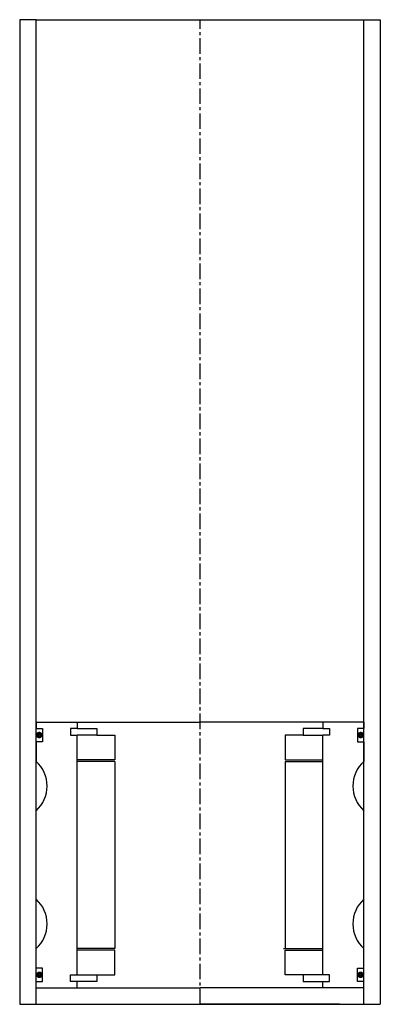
# Model space of a CAD drawing. Extents: x -55 to 55, y -10 to 290.
import ezdxf

# ---------------------------------------------------------------- set-up
doc = ezdxf.new("R2010")
doc.units = 0
doc.header["$LTSCALE"] = 0.15
doc.linetypes.add('CENTER', pattern=[50.8, 31.75, -6.35, 6.35, -6.35])
doc.layers.get('0').update_dxf_attribs({"linetype": 'CONTINUOUS'})
doc.layers.add('CENTER', color=9, linetype='CENTER')

msp = doc.modelspace()

# ---------------------------------------------------------------- linework, layer by layer
for p, q in [((-50, 290), (-55, 290)), ((-55, 290), (-55, -10)), ((-50, -10), (-50, 290)), ((-50, 290), (50, 290)), ((50, -10), (50, 290)), ((50, 290), (55, 290)), ((55, 290), (55, -10)), ((-50, 76), (-37.5, 76)), ((-50, 76), (-50, 74)), ((-37.5, 76), (0, 76)), ((-37.5, 76), (-37.5, 74)), ((37.5, 76), (0, 76)), ((37.5, 76), (37.5, 74)), ((50, 76), (37.5, 76)), ((50, 76), (50, 74)), ((-50, 74), (-48, 74)), ((-48, 74), (-48, 70)), ((-37.5, 74), (-39.5, 74)), ((-39.5, 74), (-39.5, 72)), ((-39.5, 72), (-37.5, 72)), ((-37.5, 74), (-31.5, 74)), ((-37.5, -1), (-37.5, 72)), ((-31.5, 72), (-37.5, 72)), ((-31.5, 74), (-31.5, 72)), ((-31.5, 72), (-26, 72)), ((-26, 72), (-26, 64.5)), ((31.5, 72), (26, 72)), ((26, 72), (26, 64.5)), ((37.5, 74), (31.5, 74)), ((31.5, 74), (31.5, 72)), ((31.5, 72), (37.5, 72)), ((37.5, 74), (39.5, 74)), ((39.5, 72), (37.5, 72)), ((37.5, -1), (37.5, 72)), ((39.5, 74), (39.5, 72)), ((50, 74), (48, 74)), ((48, 74), (48, 70)), ((-48, 70), (-50, 70)), ((-50, 70), (-50, 64)), ((48, 70), (50, 70)), ((50, 70), (50, 64)), ((-26, 64.5), (-37.5, 64.5)), ((-26, 64), (-37.5, 64)), ((-26, 64), (-26, 7)), ((26, 64.5), (37.5, 64.5)), ((26, 64), (26, 7)), ((26, 64), (37.5, 64)), ((-50, 22), (-50, 49)), ((50, 22), (50, 49)), ((-50, 1), (-50, 7)), ((-26, 7), (-37.5, 7)), ((-26, 6.5), (-37.5, 6.5)), ((-26, -1), (-26, 6.5)), ((25.5, 7), (37.5, 7)), ((26, -1), (26, 6.5)), ((26, 6.5), (37.5, 6.5)), ((50, 1), (50, 7)), ((-48, 1), (-50, 1)), ((-48, -3), (-48, 1)), ((48, -3), (48, 1)), ((48, 1), (50, 1)), ((-50, -3), (-48, -3)), ((-39.5, -3), (-39.5, -1)), ((-39.5, -1), (-37.5, -1)), ((-37.5, -3), (-39.5, -3)), ((-37.5, -1), (-31.5, -1)), ((-37.5, -5), (-37.5, -3)), ((-31.5, -3), (-37.5, -3)), ((-31.5, -1), (-31.5, -3)), ((-31.5, -1), (-26, -1)), ((31.5, -1), (26, -1)), ((37.5, -1), (31.5, -1)), ((31.5, -1), (31.5, -3)), ((31.5, -3), (37.5, -3)), ((39.5, -1), (37.5, -1)), ((37.5, -5), (37.5, -3)), ((37.5, -3), (39.5, -3)), ((39.5, -3), (39.5, -1)), ((50, -3), (48, -3)), ((-50, -5), (-37.5, -5)), ((-37.5, -5), (0, -5)), ((37.5, -5), (0, -5)), ((50, -5), (37.5, -5)), ((-50, -10), (-50, -8)), ((50, -10), (50, -8)), ((-55, -10), (55, -10)), ((-42.5, -10), (0, -10)), ((42.5, -10), (0, -10))]:
    msp.add_line(p, q)
at = {"const_width": 0.95}
for points in [[(-48.51, 72.04, -1), (-49.56, 72.04, -1)], [(48.51, 72.04, 1), (49.56, 72.04, 1)], [(-48.45, -1.02, -1), (-49.5, -1.02, -1)], [(48.45, -1.02, 1), (49.5, -1.02, 1)]]:
    msp.add_lwpolyline(points, format="xyb", close=True, dxfattribs=at)
for centre, start, end in [((-56.61, 56.5), 311.4096, 48.5904), ((56.61, 56.5), 131.4096, 228.5904), ((-56.61, 14.5), 311.4096, 48.5904), ((56.61, 14.5), 131.4096, 228.5904)]:
    msp.add_arc(centre, 10, start, end)
at = {"layer": 'CENTER'}
for q in [(0, 290), (0, 71), (0, 58)]:
    msp.add_line((0, -10), q, dxfattribs=at)

doc.saveas('drawing.dxf')
